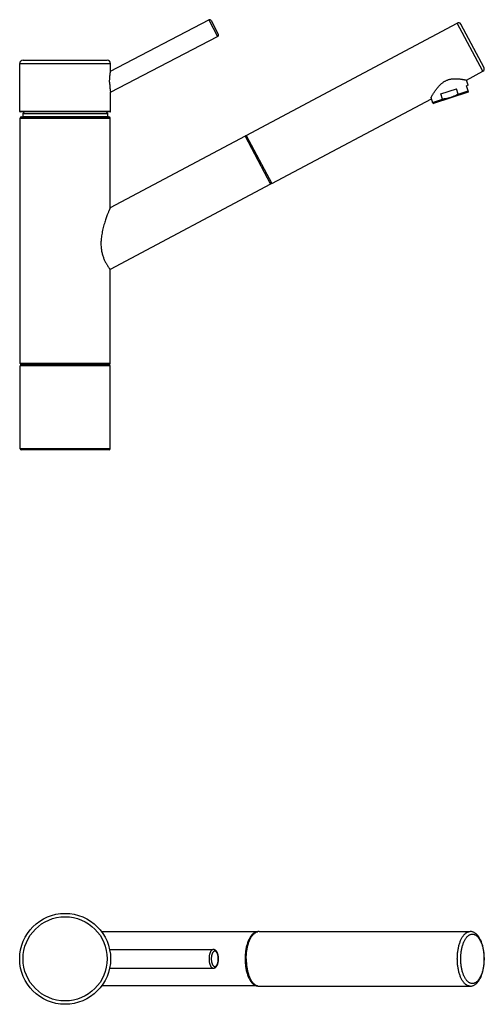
# Model space of a CAD drawing. Extents: x 78 to 737, y -47 to 540.
# Tile 3 of 3: x 463 to 737, y -40 to 540. Entities that reach past the tile are written whole.
import ezdxf

# ---------------------------------------------------------------- set-up
doc = ezdxf.new("R2010")
doc.units = 0
doc.header["$LTSCALE"] = 46.255
doc.layers.get('0').update_dxf_attribs({"linetype": 'CONTINUOUS'})

msp = doc.modelspace()

# ---------------------------------------------------------------- linework, layer by layer
at = {"color": 7, "linetype": 'Continuous'}
for p, q in [((517.03, 510.17), (575.07, 540.38)), ((576.42, 539.95), (580.57, 531.97)), ((597.01, 472.33), (721.51, 538.52)), ((737.25, 512.12), (723.54, 537.9)), ((517.03, 497.76), (580.15, 530.62)), ((465.43, 516.66), (515.03, 516.66)), ((463.43, 486.46), (463.43, 514.66)), ((517.03, 510.17), (517.03, 514.66)), ((726.87, 504.9), (736.63, 510.09)), ((727.85, 501.89), (726.87, 504.9)), ((711.87, 496.7), (720.99, 499.66)), ((721.98, 496.64), (720.99, 499.66)), ((727.85, 501.89), (726.9, 501.58)), ((728.06, 498.01), (726.9, 501.58)), ((517.03, 486.46), (517.03, 497.76)), ((612.13, 443.89), (706.25, 493.94)), ((707.13, 491.21), (706.02, 494.64)), ((706.95, 491.76), (712.85, 493.68)), ((727.86, 497.79), (707.41, 491.15)), ((712.85, 493.68), (711.87, 496.7)), ((721.98, 496.64), (727.88, 498.56)), ((728.06, 498.01), (727.86, 497.79)), ((707.13, 491.21), (707.41, 491.15)), ((516.73, 486.16), (463.73, 486.16)), ((463.73, 337.81), (463.73, 482.51)), ((464.53, 483.31), (515.93, 483.31)), ((465.99, 486.16), (465.33, 485.11)), ((465.33, 485.11), (465.33, 483.41)), ((465.33, 485.11), (515.13, 485.11)), ((465.33, 483.41), (465.33, 483.31)), ((514.47, 486.16), (515.13, 485.11)), ((515.13, 485.11), (515.13, 483.41)), ((515.13, 483.41), (515.13, 483.31)), ((516.73, 429.53), (516.73, 482.51)), ((596.36, 471.86), (516.73, 429.53)), ((597.01, 472.33), (612.13, 443.89)), ((611.38, 443.61), (516.73, 393.28)), ((516.73, 337.81), (516.73, 393.28)), ((516.23, 337.31), (464.23, 337.31)), ((516.23, 336.96), (464.23, 336.96)), ((473.73, 336.96), (473.73, 337.31)), ((506.73, 336.96), (506.73, 337.31)), ((463.73, 287.46), (463.73, 336.46)), ((516.73, 287.46), (516.73, 336.46)), ((516.23, 286.96), (464.23, 286.96)), ((603.73, 2.96), (511.73, 2.96)), ((604.57, 3.06), (729.07, 3.06)), ((516.46, -7.54), (577.61, -7.54)), ((516.46, -18.54), (577.61, -18.54)), ((603.73, -29.04), (511.73, -29.04)), ((604.57, -29.14), (729.07, -29.14))]:
    msp.add_line(p, q, dxfattribs=at)
at = {"color": 9, "linetype": 'Continuous'}
for p, q in [((575.07, 540.38), (580.15, 530.62)), ((736.63, 510.09), (721.51, 538.52)), ((463.43, 514.66), (517.03, 514.66)), ((517.03, 486.46), (463.43, 486.46)), ((463.73, 482.51), (516.73, 482.51)), ((465.33, 483.41), (515.13, 483.41)), ((596.36, 471.86), (611.38, 443.61)), ((516.73, 337.81), (463.73, 337.81)), ((516.73, 336.46), (463.73, 336.46)), ((516.73, 287.46), (463.73, 287.46))]:
    msp.add_line(p, q, dxfattribs=at)
at = {"color": 7, "linetype": 'Continuous'}
msp.add_circle((490.23, -13.04), 26.8, dxfattribs=at)
at = {"color": 9, "linetype": 'Continuous'}
msp.add_circle((490.23, -13.04), 24.8, dxfattribs=at)
at = {"color": 7, "linetype": 'Continuous'}
for centre, radius, start, end in [((575.53, 539.49), 1, 27.5, 117.5), ((722.21, 537.2), 1.5, 28, 118), ((579.68, 531.51), 1, 297.5, 27.5), ((465.43, 514.66), 2, 90, 180), ((515.03, 514.66), 2, 0, 90), ((735.92, 511.41), 1.5, 298, 28), ((463.73, 486.46), 0.3, 180, 270), ((464.53, 482.51), 0.8, 90, 180), ((515.93, 482.51), 0.8, 0, 90), ((516.73, 486.46), 0.3, 270, 0), ((596.73, 471.16), 0.8, 28, 118), ((611, 444.31), 0.8, 298, 28), ((464.23, 337.81), 0.5, 180, 270), ((464.23, 336.46), 0.5, 90, 180), ((516.23, 337.81), 0.5, 270, 0), ((516.23, 336.46), 0.5, 0, 90), ((464.23, 287.46), 0.5, 180, 270), ((516.23, 287.46), 0.5, 270, 0), ((604.57, -0.52), 3.59, 90.01779, 101.46247), ((604.57, -25.55), 3.59, 258.53753, 269.98221)]:
    msp.add_arc(centre, radius, start, end, dxfattribs=at)
for points, knots in [([(516.46, 503.67), (516.46, 503.87), (516.46, 504.29), (516.48, 504.91), (516.51, 505.53), (516.55, 506.13), (516.59, 506.71), (516.64, 507.25), (516.7, 507.77), (516.75, 508.23), (516.8, 508.65), (516.85, 509.01), (516.9, 509.32), (516.94, 509.58), (516.97, 509.79), (517, 509.95), (517.01, 510.07), (517.03, 510.12), (517.02, 510.17), (517.03, 510.17)], [0, 0, 0, 0, 0.618863, 1.244287, 1.864435, 2.468376, 3.051036, 3.605485, 4.121752, 4.591802, 5.012319, 5.38015, 5.694193, 5.955455, 6.165456, 6.326558, 6.439976, 6.507548, 6.529887, 6.529887, 6.529887, 6.529887]), ([(706.02, 494.64), (706.1, 494.78), (706.28, 495.09), (706.57, 495.6), (706.92, 496.17), (707.33, 496.83), (707.79, 497.55), (708.31, 498.33), (708.89, 499.15), (709.51, 499.97), (710.16, 500.77), (710.82, 501.51), (711.48, 502.19), (712.13, 502.79), (712.78, 503.31), (713.42, 503.77), (714.05, 504.16), (714.69, 504.51), (715.33, 504.8), (715.99, 505.05), (716.67, 505.26), (717.38, 505.43), (718.12, 505.56), (718.9, 505.66), (719.7, 505.71), (720.52, 505.72), (721.35, 505.7), (722.15, 505.64), (722.92, 505.57), (723.64, 505.48), (724.29, 505.38), (724.86, 505.29), (725.37, 505.2), (725.79, 505.12), (726.15, 505.05), (726.42, 505), (726.64, 504.94), (726.75, 504.95), (726.85, 504.88), (726.86, 504.9)], [0, 0, 0, 0, 0.492466, 1.073791, 1.748242, 2.517849, 3.380258, 4.325759, 5.334358, 6.375438, 7.412879, 8.414733, 9.361366, 10.246774, 11.074835, 11.854755, 12.59789, 13.31605, 14.020771, 14.723012, 15.433006, 16.159949, 16.911224, 17.691013, 18.498361, 19.325298, 20.15647, 20.971577, 21.749835, 22.474028, 23.132327, 23.717947, 24.227866, 24.661482, 25.019554, 25.30347, 25.514759, 25.65478, 25.724531, 25.724531, 25.724531, 25.724531]), ([(516.46, 503.67), (516.46, 503.47), (516.46, 503.07), (516.48, 502.49), (516.51, 501.93), (516.54, 501.4), (516.58, 500.9), (516.63, 500.43), (516.67, 499.99), (516.73, 499.58), (516.78, 499.22), (516.83, 498.89), (516.88, 498.6), (516.92, 498.35), (516.96, 498.14), (516.99, 497.99), (517, 497.86), (517.03, 497.82), (517.02, 497.76), (517.03, 497.76)], [0, 0, 0, 0, 0.600542, 1.184505, 1.745742, 2.279472, 2.784178, 3.258773, 3.700407, 4.108048, 4.47944, 4.81409, 5.108301, 5.359261, 5.566562, 5.729689, 5.846891, 5.917503, 5.940901, 5.940901, 5.940901, 5.940901]), ([(717.59, 494.61), (717.34, 494.53), (716.83, 494.37), (716.06, 494.17), (715.28, 494.01), (714.48, 493.87), (713.67, 493.76), (713.13, 493.7), (712.85, 493.68)], [0, 0, 0, 0, 0.796078, 1.592947, 2.392617, 3.19742, 4.011792, 4.840727, 4.840727, 4.840727, 4.840727]), ([(721.98, 496.64), (721.74, 496.5), (721.27, 496.22), (720.55, 495.84), (719.82, 495.48), (719.09, 495.16), (718.35, 494.87), (717.85, 494.69), (717.59, 494.61)], [0, 0, 0, 0, 0.828935, 1.643307, 2.44811, 3.24778, 4.044649, 4.840727, 4.840727, 4.840727, 4.840727]), ([(516.73, 429.53), (516.73, 429.51), (516.7, 429.46), (516.66, 429.34), (516.57, 429.14), (516.45, 428.85), (516.3, 428.48), (516.11, 428), (515.87, 427.4), (515.59, 426.69), (515.27, 425.84), (514.9, 424.85), (514.48, 423.71), (514.04, 422.43), (513.59, 421.03), (513.13, 419.53), (512.7, 417.96), (512.31, 416.35), (511.97, 414.73), (511.7, 413.14), (511.51, 411.62), (511.39, 410.18), (511.35, 408.82), (511.37, 407.53), (511.44, 406.3), (511.58, 405.14), (511.76, 404.02), (511.99, 402.94), (512.27, 401.9), (512.58, 400.9), (512.94, 399.94), (513.31, 399.03), (513.71, 398.17), (514.12, 397.37), (514.54, 396.62), (514.94, 395.93), (515.32, 395.32), (515.67, 394.79), (515.97, 394.34), (516.23, 393.97), (516.44, 393.68), (516.59, 393.47), (516.68, 393.35), (516.72, 393.3), (516.73, 393.28)], [0, 0, 0, 0, 0.042137, 0.169634, 0.384755, 0.692175, 1.099495, 1.613423, 2.245076, 3.007685, 3.912752, 4.971361, 6.183452, 7.5434, 9.028128, 10.606789, 12.2453, 13.917224, 15.584494, 17.204372, 18.741054, 20.185202, 21.54436, 22.831954, 24.056692, 25.221134, 26.343767, 27.446881, 28.527727, 29.579935, 30.597642, 31.583246, 32.533296, 33.442982, 34.301782, 35.096642, 35.8182, 36.456373, 37.005429, 37.459026, 37.814732, 38.069871, 38.223459, 38.274651, 38.274651, 38.274651, 38.274651]), ([(597.01, -13.04), (597.01, -12.64), (597.03, -11.86), (597.09, -10.69), (597.19, -9.54), (597.33, -8.4), (597.51, -7.29), (597.72, -6.21), (597.97, -5.16), (598.26, -4.16), (598.58, -3.21), (598.93, -2.3), (599.31, -1.45), (599.72, -0.67), (600.16, 0.05), (600.62, 0.7), (601.1, 1.28), (601.6, 1.78), (602.12, 2.2), (602.65, 2.55), (603.19, 2.81), (603.6, 2.94), (603.82, 2.98), (603.86, 2.99)], [0, 0, 0, 0, 1.175094, 2.34638, 3.506304, 4.652976, 5.780629, 6.883426, 7.960016, 9.004105, 10.012659, 10.983797, 11.912461, 12.798637, 13.640189, 14.435198, 15.186027, 15.892467, 16.557272, 17.185645, 17.781765, 18.354265, 18.471793, 18.471793, 18.471793, 18.471793]), ([(737.42, -13.04), (737.42, -12.66), (737.41, -11.9), (737.35, -10.77), (737.25, -9.65), (737.11, -8.55), (736.94, -7.47), (736.72, -6.41), (736.47, -5.38), (736.18, -4.39), (735.85, -3.43), (735.49, -2.52), (735.08, -1.66), (734.64, -0.86), (734.17, -0.11), (733.67, 0.56), (733.13, 1.17), (732.58, 1.69), (732, 2.12), (731.42, 2.47), (730.84, 2.74), (730.25, 2.93), (729.66, 3.04), (729.26, 3.06), (729.07, 3.06)], [0, 0, 0, 0, 1.135789, 2.267609, 3.391909, 4.504907, 5.603048, 6.68339, 7.742987, 8.778152, 9.78728, 10.768318, 11.718533, 12.635732, 13.518524, 14.364448, 15.168062, 15.928788, 16.646802, 17.321579, 17.96179, 18.574899, 19.169747, 19.755868, 19.755868, 19.755868, 19.755868]), ([(577.61, -18.54), (577.7, -18.54), (577.9, -18.52), (578.19, -18.46), (578.48, -18.34), (578.77, -18.18), (579.05, -17.97), (579.32, -17.7), (579.58, -17.37), (579.81, -17), (580.01, -16.59), (580.19, -16.16), (580.33, -15.7), (580.46, -15.22), (580.55, -14.73), (580.62, -14.23), (580.67, -13.72), (580.69, -13.21), (580.68, -12.7), (580.65, -12.19), (580.6, -11.68), (580.52, -11.19), (580.42, -10.71), (580.29, -10.24), (580.14, -9.8), (579.96, -9.37), (579.76, -8.98), (579.53, -8.63), (579.28, -8.33), (579.01, -8.07), (578.74, -7.87), (578.46, -7.72), (578.18, -7.61), (577.89, -7.55), (577.7, -7.54), (577.61, -7.54)], [0, 0, 0, 0, 0.287521, 0.582935, 0.890879, 1.221532, 1.570548, 1.956982, 2.367811, 2.807957, 3.263176, 3.734643, 4.215151, 4.706579, 5.20558, 5.711608, 6.2222, 6.735558, 7.249118, 7.761023, 8.268212, 8.769952, 9.262244, 9.746566, 10.216959, 10.67682, 11.118434, 11.540185, 11.933342, 12.299361, 12.632281, 12.949389, 13.246634, 13.535923, 13.822185, 13.822185, 13.822185, 13.822185]), ([(597.01, -13.04), (597.01, -13.43), (597.03, -14.21), (597.09, -15.38), (597.19, -16.53), (597.33, -17.67), (597.51, -18.78), (597.72, -19.86), (597.97, -20.91), (598.26, -21.91), (598.58, -22.87), (598.93, -23.77), (599.31, -24.62), (599.72, -25.4), (600.16, -26.12), (600.62, -26.77), (601.1, -27.35), (601.6, -27.85), (602.12, -28.28), (602.65, -28.62), (603.19, -28.88), (603.6, -29.01), (603.82, -29.06), (603.86, -29.06)], [0, 0, 0, 0, 1.175094, 2.34638, 3.506304, 4.652976, 5.780629, 6.883426, 7.960016, 9.004105, 10.012659, 10.983797, 11.912461, 12.798637, 13.640189, 14.435198, 15.186027, 15.892467, 16.557272, 17.185645, 17.781765, 18.354265, 18.471793, 18.471793, 18.471793, 18.471793]), ([(729.07, -29.14), (729.26, -29.14), (729.66, -29.11), (730.25, -29), (730.84, -28.81), (731.42, -28.54), (732.01, -28.19), (732.58, -27.75), (733.14, -27.23), (733.68, -26.62), (734.18, -25.94), (734.66, -25.2), (735.09, -24.39), (735.5, -23.53), (735.86, -22.62), (736.19, -21.66), (736.48, -20.67), (736.73, -19.64), (736.94, -18.59), (737.12, -17.51), (737.25, -16.41), (737.35, -15.29), (737.41, -14.17), (737.42, -13.41), (737.42, -13.04)], [0, 0, 0, 0, 0.584429, 1.179258, 1.793775, 2.436578, 3.114794, 3.836767, 4.601521, 5.40871, 6.257751, 7.142943, 8.061788, 9.012802, 9.994034, 11.002656, 12.036649, 13.094399, 14.172348, 15.267533, 16.377041, 17.497393, 18.62483, 19.755856, 19.755856, 19.755856, 19.755856])]:
    msp.add_open_spline(points, degree=3, knots=knots, dxfattribs=at)
at = {"color": 9, "linetype": 'Continuous'}
for points, knots in [([(603.71, 2.96), (603.66, 2.96), (603.41, 2.94), (602.95, 2.86), (602.35, 2.65), (601.76, 2.34), (601.18, 1.93), (600.63, 1.42), (600.09, 0.81), (599.58, 0.12), (599.1, -0.65), (598.65, -1.51), (598.23, -2.44), (597.85, -3.44), (597.51, -4.5), (597.2, -5.61), (596.95, -6.77), (596.73, -7.98), (596.56, -9.21), (596.44, -10.47), (596.37, -11.75), (596.36, -12.61), (596.36, -13.04)], [0, 0, 0, 0, 0.145154, 0.756956, 1.388804, 2.052175, 2.756258, 3.507788, 4.311199, 5.168906, 6.081616, 7.048615, 8.068004, 9.1369, 10.251609, 11.407753, 12.60039, 13.824112, 15.073137, 16.34139, 17.622579, 18.910272, 18.910272, 18.910272, 18.910272]), ([(721.51, -13.04), (721.51, -12.64), (721.52, -11.86), (721.58, -10.69), (721.68, -9.54), (721.82, -8.4), (722, -7.29), (722.22, -6.21), (722.47, -5.16), (722.75, -4.16), (723.07, -3.21), (723.43, -2.3), (723.81, -1.45), (724.22, -0.67), (724.65, 0.05), (725.11, 0.7), (725.59, 1.28), (726.09, 1.78), (726.61, 2.2), (727.14, 2.55), (727.68, 2.81), (728.23, 2.98), (728.7, 3.05), (728.98, 3.06), (729.07, 3.06)], [0, 0, 0, 0, 1.175398, 2.345911, 3.506698, 4.653005, 5.780212, 6.883878, 7.959788, 9.004011, 10.012955, 10.983432, 11.912731, 12.798703, 13.639865, 14.43552, 15.185902, 15.892348, 16.557486, 17.185425, 17.781906, 18.354335, 18.911616, 19.187875, 19.187875, 19.187875, 19.187875]), ([(723.54, -13.04), (723.54, -12.67), (723.55, -11.95), (723.61, -10.87), (723.7, -9.8), (723.84, -8.74), (724, -7.71), (724.21, -6.71), (724.45, -5.75), (724.72, -4.82), (725.02, -3.95), (725.36, -3.12), (725.72, -2.34), (726.1, -1.63), (726.52, -0.98), (726.95, -0.4), (727.4, 0.11), (727.87, 0.55), (728.36, 0.92), (728.85, 1.2), (729.36, 1.41), (729.88, 1.54), (730.39, 1.58), (730.91, 1.54), (731.43, 1.41), (731.93, 1.2), (732.43, 0.92), (732.92, 0.55), (733.39, 0.11), (733.84, -0.4), (734.27, -0.98), (734.68, -1.63), (735.07, -2.34), (735.43, -3.12), (735.76, -3.95), (736.07, -4.82), (736.34, -5.75), (736.58, -6.71), (736.78, -7.71), (736.95, -8.74), (737.08, -9.8), (737.18, -10.87), (737.23, -11.95), (737.25, -12.67), (737.25, -13.04)], [0, 0, 0, 0, 1.085947, 2.171121, 3.248848, 4.312563, 5.357041, 6.378776, 7.37389, 8.338227, 9.268321, 10.161277, 11.014562, 11.826199, 12.594945, 13.320382, 14.003059, 14.644688, 15.24834, 15.818627, 16.361819, 16.885806, 17.399809, 17.913812, 18.437799, 18.980991, 19.551278, 20.15493, 20.796559, 21.479236, 22.204674, 22.97342, 23.785057, 24.638342, 25.531298, 26.461392, 27.425729, 28.420843, 29.442578, 30.487057, 31.550772, 32.6285, 33.713672, 34.799616, 34.799616, 34.799616, 34.799616]), ([(577.61, -7.54), (577.53, -7.54), (577.36, -7.55), (577.12, -7.63), (576.88, -7.76), (576.65, -7.93), (576.43, -8.15), (576.22, -8.41), (576.03, -8.72), (575.85, -9.06), (575.68, -9.44), (575.53, -9.85), (575.4, -10.29), (575.29, -10.76), (575.2, -11.24), (575.13, -11.74), (575.09, -12.26), (575.07, -12.77), (575.07, -13.3), (575.09, -13.82), (575.13, -14.33), (575.2, -14.83), (575.29, -15.32), (575.4, -15.78), (575.53, -16.22), (575.68, -16.63), (575.85, -17.01), (576.03, -17.35), (576.22, -17.66), (576.43, -17.92), (576.65, -18.14), (576.88, -18.32), (577.12, -18.44), (577.36, -18.52), (577.53, -18.54), (577.61, -18.54)], [0, 0, 0, 0, 0.242687, 0.493237, 0.758547, 1.043971, 1.353173, 1.688278, 2.050124, 2.438509, 2.852401, 3.290107, 3.749397, 4.227613, 4.721753, 5.228545, 5.744517, 6.266052, 6.789451, 7.310986, 7.826958, 8.333751, 8.82789, 9.306106, 9.765396, 10.203102, 10.616994, 11.005379, 11.367225, 11.70233, 12.011532, 12.296955, 12.562266, 12.812815, 13.055503, 13.055503, 13.055503, 13.055503]), ([(578.49, -8.54), (578.42, -8.54), (578.28, -8.55), (578.07, -8.62), (577.86, -8.74), (577.66, -8.9), (577.48, -9.1), (577.3, -9.35), (577.13, -9.63), (576.98, -9.94), (576.84, -10.29), (576.72, -10.66), (576.62, -11.06), (576.54, -11.48), (576.48, -11.91), (576.44, -12.36), (576.41, -12.81), (576.41, -13.26), (576.44, -13.72), (576.48, -14.16), (576.54, -14.6), (576.62, -15.01), (576.72, -15.41), (576.84, -15.79), (576.98, -16.13), (577.13, -16.45), (577.3, -16.73), (577.48, -16.97), (577.66, -17.17), (577.86, -17.33), (578.07, -17.45), (578.28, -17.52), (578.42, -17.54), (578.49, -17.54)], [0, 0, 0, 0, 0.210503, 0.429688, 0.66362, 0.916746, 1.192405, 1.492545, 1.817536, 2.166729, 2.538814, 2.931855, 3.343367, 3.770482, 4.210034, 4.658635, 5.112725, 5.568656, 6.022745, 6.471344, 6.910893, 7.338004, 7.749511, 8.142546, 8.514623, 8.86381, 9.188795, 9.488921, 9.764566, 10.017691, 10.251618, 10.47078, 10.681242, 10.681242, 10.681242, 10.681242]), ([(578.49, -17.54), (578.56, -17.54), (578.71, -17.52), (578.92, -17.45), (579.12, -17.33), (579.32, -17.17), (579.51, -16.97), (579.69, -16.73), (579.85, -16.45), (580.01, -16.13), (580.14, -15.79), (580.26, -15.41), (580.36, -15.01), (580.45, -14.6), (580.51, -14.16), (580.55, -13.72), (580.57, -13.26), (580.57, -12.81), (580.55, -12.36), (580.51, -11.91), (580.45, -11.48), (580.36, -11.06), (580.26, -10.66), (580.14, -10.29), (580.01, -9.94), (579.85, -9.63), (579.69, -9.35), (579.51, -9.1), (579.32, -8.9), (579.12, -8.74), (578.92, -8.62), (578.71, -8.55), (578.56, -8.54), (578.49, -8.54)], [0, 0, 0, 0, 0.210503, 0.429688, 0.66362, 0.916746, 1.192405, 1.492545, 1.817536, 2.166729, 2.538814, 2.931855, 3.343367, 3.770482, 4.210034, 4.658635, 5.112725, 5.568656, 6.022745, 6.471344, 6.910893, 7.338004, 7.749511, 8.142546, 8.514623, 8.86381, 9.188795, 9.488921, 9.764566, 10.017691, 10.251618, 10.47078, 10.681242, 10.681242, 10.681242, 10.681242]), ([(596.36, -13.04), (596.36, -13.47), (596.37, -14.32), (596.44, -15.6), (596.56, -16.86), (596.73, -18.1), (596.95, -19.3), (597.2, -20.46), (597.51, -21.58), (597.85, -22.64), (598.23, -23.63), (598.65, -24.56), (599.1, -25.42), (599.58, -26.2), (600.09, -26.89), (600.63, -27.49), (601.18, -28), (601.76, -28.41), (602.35, -28.72), (602.95, -28.93), (603.41, -29.01), (603.66, -29.03), (603.71, -29.03)], [0, 0, 0, 0, 1.287693, 2.568882, 3.837134, 5.086159, 6.309882, 7.502519, 8.658663, 9.773372, 10.842268, 11.861656, 12.828656, 13.741366, 14.599073, 15.402484, 16.154014, 16.858096, 17.521468, 18.153316, 18.765118, 18.910272, 18.910272, 18.910272, 18.910272]), ([(729.07, -29.14), (728.98, -29.14), (728.7, -29.13), (728.23, -29.05), (727.68, -28.88), (727.14, -28.62), (726.61, -28.28), (726.09, -27.85), (725.59, -27.35), (725.11, -26.77), (724.65, -26.12), (724.22, -25.4), (723.81, -24.62), (723.43, -23.77), (723.07, -22.87), (722.75, -21.91), (722.47, -20.91), (722.22, -19.86), (722, -18.78), (721.82, -17.67), (721.68, -16.53), (721.58, -15.38), (721.52, -14.21), (721.51, -13.43), (721.51, -13.04)], [0, 0, 0, 0, 0.27626, 0.833541, 1.405969, 2.00245, 2.630389, 3.295527, 4.001973, 4.752356, 5.548011, 6.389173, 7.275145, 8.204443, 9.17492, 10.183865, 11.228088, 12.303998, 13.407663, 14.53487, 15.681178, 16.841965, 18.012478, 19.187875, 19.187875, 19.187875, 19.187875]), ([(737.25, -13.04), (737.25, -13.4), (737.23, -14.12), (737.18, -15.2), (737.08, -16.28), (736.95, -17.33), (736.78, -18.36), (736.58, -19.36), (736.34, -20.32), (736.07, -21.25), (735.76, -22.13), (735.43, -22.96), (735.07, -23.73), (734.68, -24.44), (734.27, -25.09), (733.84, -25.67), (733.39, -26.19), (732.92, -26.63), (732.43, -26.99), (731.93, -27.28), (731.43, -27.48), (730.91, -27.61), (730.39, -27.65), (729.88, -27.61), (729.36, -27.48), (728.85, -27.28), (728.36, -26.99), (727.87, -26.63), (727.4, -26.19), (726.95, -25.67), (726.52, -25.09), (726.1, -24.44), (725.72, -23.73), (725.36, -22.96), (725.02, -22.13), (724.72, -21.25), (724.45, -20.32), (724.21, -19.36), (724, -18.36), (723.84, -17.33), (723.7, -16.28), (723.61, -15.2), (723.55, -14.12), (723.54, -13.4), (723.54, -13.04)], [0, 0, 0, 0, 1.085947, 2.171121, 3.248848, 4.312563, 5.357041, 6.378776, 7.37389, 8.338227, 9.268321, 10.161277, 11.014562, 11.826199, 12.594945, 13.320382, 14.003059, 14.644688, 15.24834, 15.818627, 16.361819, 16.885806, 17.399809, 17.913812, 18.437799, 18.980991, 19.551278, 20.15493, 20.796559, 21.479236, 22.204674, 22.97342, 23.785057, 24.638342, 25.531298, 26.461392, 27.425729, 28.420843, 29.442578, 30.487057, 31.550772, 32.6285, 33.713672, 34.799616, 34.799616, 34.799616, 34.799616])]:
    msp.add_open_spline(points, degree=3, knots=knots, dxfattribs=at)

doc.saveas('drawing.dxf')
